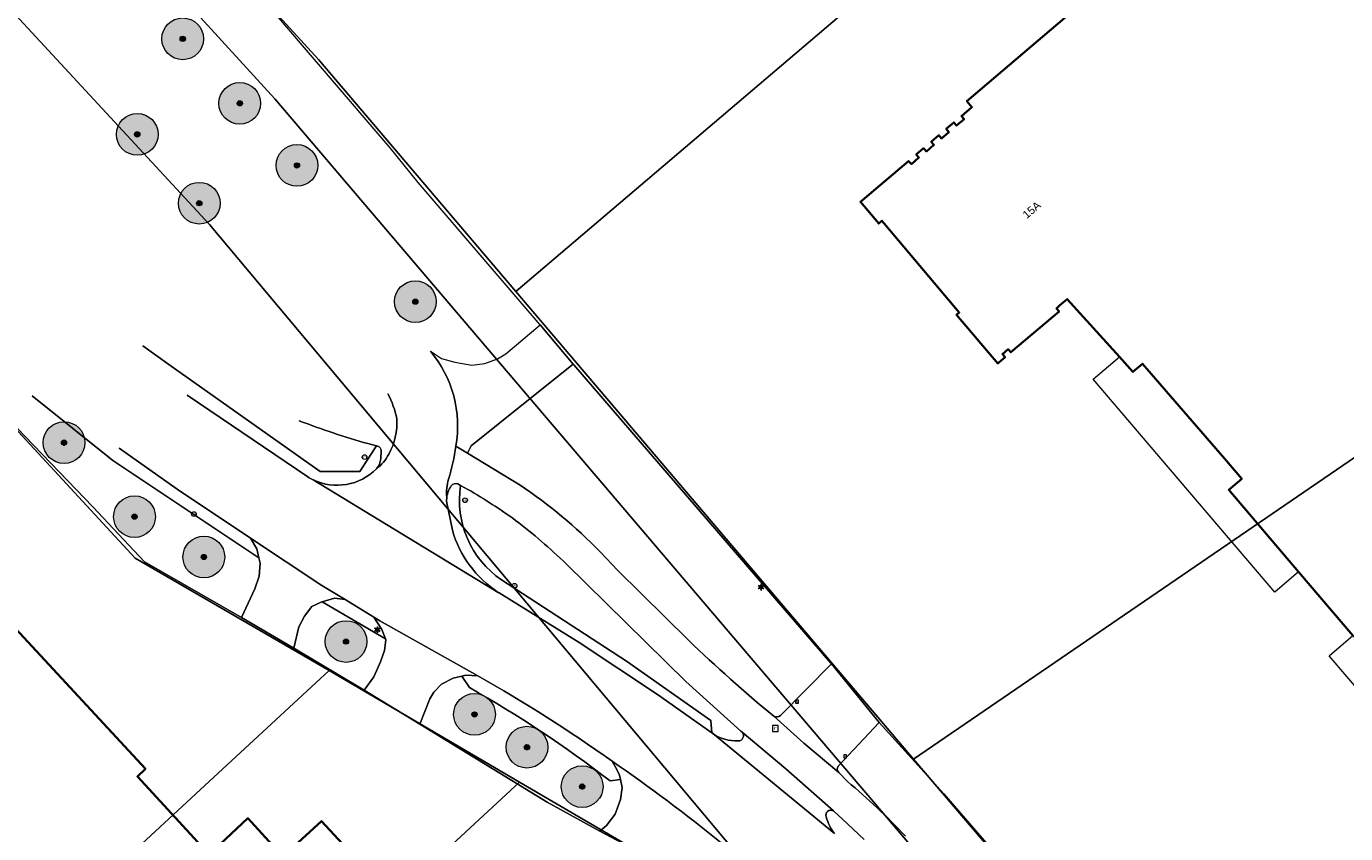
# Model space of a CAD drawing. Header units: millimetres. Extents: x 162876 to 168130, y 402614 to 405602.
# Tile 46 of 256: x 164365 to 164492, y 403490 to 403567. Entities that reach past the tile are written whole.
import ezdxf
from ezdxf.enums import TextEntityAlignment as Align

# ---------------------------------------------------------------- set-up
doc = ezdxf.new("R2010")
doc.units = ezdxf.units.MM
for name, color, linetype, lineweight in [('X-CA190022.004-UO-BGT_Ondergrond$0$GE_201_SHDHek_Lijn_GEM', 253, 'X-CA190022.004-UO-BGT_Ondergrond$0$Hekwerk', 9), ('X-CA190022.004-UO-BGT_Ondergrond$0$GE_314_WGDRijbaanLokaleweg_Vlak_GEM', 253, 'Continuous', 9), ('X-CA190022.004-UO-BGT_Ondergrond$0$GE_316_WGDFietspad_Vlak_GEM', 253, 'Continuous', 9), ('X-CA190022.004-UO-BGT_Ondergrond$0$GE_322_WGDInrit_Vlak_GEM', 253, 'Continuous', 9), ('X-CA190022.004-UO-BGT_Ondergrond$0$GE_367_OWGBerm_groenvoorziening_grasenk_GEM', 253, 'Continuous', 9), ('X-CA190022.004-UO-BGT_Ondergrond$0$GE_401_OTDErf_Vlak_GEM', 253, 'Continuous', 9), ('X-CA190022.004-UO-BGT_Ondergrond$0$GE_4502_GBKN_Huisnummer_Lijn_GEM', 7, 'Continuous', 9), ('X-CA190022.004-UO-BGT_Ondergrond$0$GE_477_BTDGroenvoorziening_Vlak_GEM', 253, 'Continuous', 9), ('X-CA190022.004-UO-BGT_Ondergrond$0$GE_491_VGOHaag_Inrichtend_Vlak_GEM', 253, 'Continuous', 9), ('X-CA190022.004-UO-BGT_Ondergrond$0$GE_601_PNDgrondvlakpand_Vlak_MV_GEM', 34, 'Continuous', 35), ('X-CA190022.004-UO-BGT_Ondergrond$0$GE_632_GBILuifel_Inrichtend_Vlak_GEM', 253, 'Continuous', 9), ('X-CA190022.004-UO-BGT_Ondergrond$0$GE_814_BRDVerkeersbord_Punt_GEM', 7, 'Continuous', 25), ('X-CA190022.004-UO-BGT_Ondergrond$0$GE_861_PALLichtmast_Punt_GEM', 202, 'Continuous', 25), ('X-CA190022.004-UO-BGT_Ondergrond$0$GE_885_PutInspectieofRioolput_Punt_GEM', 253, 'Continuous', 9), ('X-CA190022.004-UO-BGT_Ondergrond$0$GE_886_PutKolk_Punt_GEM', 253, 'Continuous', 9), ('X-CA190022.004-UO-BGT_Ondergrond$0$N-WE-RI-PUT_INSPECTIE-S', 253, 'Continuous', 9), ('X-CA190022.004-UO-KAD_Percelen$0$B-WE-KG-GRENS_PERCEEL-GV', 150, 'Continuous', 9)]:
    doc.layers.add(name, color=color, linetype=linetype, lineweight=lineweight)
doc.layers.add('X-CA190022.004-UO-DWM_Beplanting_v0.1$0$B-WE-GR-BOOM-S AFKOMSTIG UIT BOMENBESTAND GEMEENTE', color=252, linetype='Continuous')
doc.styles.add('X-CA190022.004-UO-BGT_Ondergrond$0$BGT_NAR', font='arial.ttf', dxfattribs={"height": 1})
doc.styles.add('X-CA190022.004-UO-BGT_Ondergrond$0$NLCS-ISO', font='NLCS-ISO.ttf')
doc.linetypes.add('X-CA190022.004-UO-BGT_Ondergrond$0$Hekwerk', pattern='A,5,-1.5,[2,dgnlstyle-Veghel.shx,S=0.007937,R=0,X=0,Y=0],-1.5', length=8)

# ---------------------------------------------------------------- blocks, each defined once
blk = doc.blocks.new('X-CA190022.004-UO-BGT_Ondergrond$0$SRI-KOLK-SO')
at = {"color": 0, "linetype": 'ByBlock', "lineweight": 18}
blk.add_lwpolyline([(-1.125, -1.125), (1.125, -1.125), (1.125, 1.125), (-1.125, 1.125)], close=True, dxfattribs=at)
at = {"color": 0, "linetype": 'ByBlock', "lineweight": 18, "style": 'X-CA190022.004-UO-BGT_Ondergrond$0$NLCS-ISO'}
blk.add_text('k', height=1.5, dxfattribs=at).set_placement((0, 0), align=Align.MIDDLE_CENTER)
blk = doc.blocks.new('X-CA190022.004-UO-BGT_Ondergrond$0$IMGEOKolk')
at = {"xscale": 5, "yscale": 5, "zscale": 5}
blk.add_blockref('X-CA190022.004-UO-BGT_Ondergrond$0$SRI-KOLK-SO', (0, 0), dxfattribs=at)
blk = doc.blocks.new('X-CA190022.004-UO-BGT_Ondergrond$0$SIE-WEG_PAAL_VERKEERSBORD-SO')
at = {"linetype": 'ByBlock', "lineweight": 18}
blk.add_circle((0, 0), 1.5, dxfattribs=at)
at = {"linetype": 'ByBlock', "lineweight": 18, "style": 'X-CA190022.004-UO-BGT_Ondergrond$0$NLCS-ISO'}
blk.add_text('vb', height=1.5, dxfattribs=at).set_placement((0, 0.13), align=Align.MIDDLE_CENTER)
blk = doc.blocks.new('X-CA190022.004-UO-BGT_Ondergrond$0$IMGEOVerkeersbord')
at = {"xscale": 5, "yscale": 5, "zscale": 5}
blk.add_blockref('X-CA190022.004-UO-BGT_Ondergrond$0$SIE-WEG_PAAL_VERKEERSBORD-SO', (0, 0), dxfattribs=at)
blk = doc.blocks.new('X-CA190022.004-UO-BGT_Ondergrond$0$SRI-PUT_INSPECTIEPUT_RIOOLPUT-SO')
at = {"color": 0, "linetype": 'ByBlock', "lineweight": 18}
blk.add_lwpolyline([(-1.12, -1.12), (1.12, -1.12), (1.12, 1.12), (-1.12, 1.12)], close=True, dxfattribs=at)
at = {"color": 0, "linetype": 'ByBlock', "lineweight": 18, "style": 'X-CA190022.004-UO-BGT_Ondergrond$0$NLCS-ISO'}
blk.add_text('r', height=1.5, dxfattribs=at).set_placement((0, 0.28), align=Align.MIDDLE_CENTER)
blk = doc.blocks.new('X-CA190022.004-UO-BGT_Ondergrond$0$IMGEOInspectierioolput')
at = {"layer": 'X-CA190022.004-UO-BGT_Ondergrond$0$N-WE-RI-PUT_INSPECTIE-S', "xscale": 10, "yscale": 10, "zscale": 10}
blk.add_blockref('X-CA190022.004-UO-BGT_Ondergrond$0$SRI-PUT_INSPECTIEPUT_RIOOLPUT-SO', (0, 0), dxfattribs=at)
blk = doc.blocks.new('X-CA190022.004-UO-BGT_Ondergrond$0$N-SIE-WEG_LICHTMAST-SO')
h = blk.add_hatch(color=256)
h.paths.add_polyline_path([(1.2, 0.5, 0.658505), (-1.2, 0.5)])
h.paths.add_polyline_path([(-1.2, -0.5, 0.658505), (1.2, -0.5)])
at = {"flags": 128}
for points in [[(-2.2, 1.3), (-1.1, 0.6)], [(-1.2, 0.5), (1.2, 0.5)], [(0, 1.3), (0, 2.5)], [(1.1, 0.6), (2.2, 1.3)], [(-2.2, -1.3), (-1.1, -0.6)], [(-1.2, -0.5), (1.2, -0.5)], [(0, -1.3), (0, -2.5)], [(2.2, -1.3), (1.1, -0.6)]]:
    blk.add_lwpolyline(points, dxfattribs=at)
at = {"ltscale": 0.5}
blk.add_circle((0, 0), 1.27, dxfattribs=at)
at = {"style": 'X-CA190022.004-UO-BGT_Ondergrond$0$NLCS-ISO'}
blk.add_attdef('TYPE', text='', height=1.8, dxfattribs=at).set_placement((0, 2.5), align=Align.BOTTOM_CENTER)
blk = doc.blocks.new('X-CA190022.004-UO-BGT_Ondergrond$0$IMGEOLichtmastpaal')
at = {"xscale": 5, "yscale": 5, "zscale": 5}
blk.add_blockref('X-CA190022.004-UO-BGT_Ondergrond$0$N-SIE-WEG_LICHTMAST-SO', (0, 6.4), dxfattribs=at)
blk = doc.blocks.new('X-CA190022.004-UO-DWM_Beplanting_v0.1$0$SGR-BOOM_01-SO')
at = {"linetype": 'ByBlock', "lineweight": 18}
h = blk.add_hatch(color=0, dxfattribs=at)
h.dxf.hatch_style = 1
edge = h.paths.add_edge_path()
edge.add_arc((0, 0), 0.25, 0, 360)
at = {"color": 0, "linetype": 'ByBlock', "lineweight": 18}
for radius in [2, 0.25]:
    blk.add_circle((0, 0), radius, dxfattribs=at)
blk = doc.blocks.new('X-CA190022.004-UO-DWM_Beplanting_v0.1$0$IMGEOBoom')
at = {"transparency": 33554457}
h = blk.add_hatch(color=256, dxfattribs=at)
h.dxf.hatch_style = 1
edge = h.paths.add_edge_path()
edge.add_arc((0, 0), 100, 0, 360)
edge = h.paths.add_edge_path(flags=17)
edge.add_arc((0, 0), 12.5, 0, 360)
h = blk.add_hatch()
h.set_pattern_fill('ANGLE', color=256)
h.set_pattern_definition([(0, (0, 0), (0, 6.985), [5.08, -1.905]), (90, (0, 0), (-6.985, 4e-16), [5.08, -1.905])])
edge = h.paths.add_edge_path(flags=17)
edge.add_arc((0, 0), 12.5, 0, 360)
at = {"xscale": 50, "yscale": 50, "zscale": 50}
blk.add_blockref('X-CA190022.004-UO-DWM_Beplanting_v0.1$0$SGR-BOOM_01-SO', (0, 0), dxfattribs=at)

msp = doc.modelspace()

# ---------------------------------------------------------------- linework, layer by layer
at = {"layer": 'X-CA190022.004-UO-BGT_Ondergrond$0$GE_201_SHDHek_Lijn_GEM'}
for p, q in [((164417.582, 403534.565), (164417.651, 403534.485)), ((164417.651, 403534.485), (164442.279, 403505.897)), ((164371.555, 403520.874), (164376.502, 403515.609)), ((164376.502, 403515.609), (164385.808, 403510.281)), ((164390.834, 403507.321), (164397.552, 403503.303)), ((164442.328, 403505.829), (164442.279, 403505.897)), ((164442.328, 403505.829), (164446.912, 403500.197)), ((164402.879, 403500.031), (164415.098, 403492.579)), ((164453.106, 403493.369), (164446.912, 403500.197)), ((164453.106, 403493.369), (164488.004, 403452.975)), ((164420.151, 403489.774), (164415.098, 403492.579)), ((164425.37, 403486.993), (164420.151, 403489.774))]:
    msp.add_line(p, q, dxfattribs=at)
at = {"layer": 'X-CA190022.004-UO-BGT_Ondergrond$0$GE_314_WGDRijbaanLokaleweg_Vlak_GEM', "flags": 128}
for points in [[(164380.616, 403531.594), (164392.176, 403523.751)], [(164408.457, 403504.689), (164399.067, 403509.96), (164398.475, 403510.32), (164395.737, 403511.985), (164393.505, 403513.343), (164386.663, 403517.884), (164379.657, 403522.59), (164374.085, 403526.493)], [(164406.341, 403526.697), (164406.339, 403526.698)], [(164392.666, 403523.48), (164410.402, 403512.682), (164410.44, 403512.658), (164410.478, 403512.633)], [(164410.402, 403512.682), (164392.666, 403523.48)], [(164405.469, 403521.795), (164405.446, 403521.421), (164406.016, 403518.634)], [(164410.478, 403512.633), (164418.141, 403507.873), (164425.647, 403502.903), (164430.863, 403499.208), (164430.916, 403499.171), (164442.605, 403489.552)]]:
    msp.add_lwpolyline(points, dxfattribs=at)
at = {"layer": 'X-CA190022.004-UO-BGT_Ondergrond$0$GE_314_WGDRijbaanLokaleweg_Vlak_GEM', "extrusion": (0, 0, -1)}
for centre, radius, start, end in [((-164395.491, 403528.66), 11.026, 139.70616, 190.2554), ((-164388.443, 403528.996), 18.043, 187.31759, 197.62499)]:
    msp.add_arc(centre, radius, start, end, dxfattribs=at)
at = {"layer": 'X-CA190022.004-UO-BGT_Ondergrond$0$GE_314_WGDRijbaanLokaleweg_Vlak_GEM'}
for centre, radius, start, end in [((164392.921, 403527.902), 7.889, 10.37208, 28.83201), ((164394.624, 403528.919), 6.071, 330.64622, 3.80828), ((164396.668, 403527.479), 3.592, 305.01563, 334.68725), ((164394.964, 403528.216), 5.264, 244.11949, 315.65918), ((164394.907, 403528.111), 5.145, 237.93506, 244.17438), ((164410.553, 403522.175), 5.098, 164.55222, 184.27471), ((164416.263, 403521.593), 10.666, 196.1068, 236.66585), ((164330.369, 403367.955), 157.461, 54.71778, 60.26953), ((164321.199, 403351.65), 176.078, 51.10004, 55.34637)]:
    msp.add_arc(centre, radius, start, end, dxfattribs=at)
at = {"layer": 'X-CA190022.004-UO-BGT_Ondergrond$0$GE_316_WGDFietspad_Vlak_GEM', "flags": 128}
for points in [[(164398.873, 403526.697), (164398.73, 403526.733), (164397.901, 403526.945)], [(164399.146, 403525.478), (164399.193, 403526.283)], [(164406.339, 403526.698), (164406.341, 403526.697), (164407.45, 403526.026), (164412.502, 403522.972)], [(164407.502, 403522.541), (164406.794, 403522.938), (164406.541, 403523.079)], [(164420.172, 403516.572), (164421.865, 403514.771), (164428.622, 403508.093)], [(164445.457, 403488.98), (164443.35, 403490.96), (164442.585, 403491.679), (164442.51, 403491.731), (164437.947, 403495.757), (164433.767, 403499.265), (164433.654, 403499.36), (164428.385, 403504.129), (164416.9, 403515.416)], [(164436.794, 403500.807), (164439.681, 403498.23), (164443.031, 403495.402), (164443.849, 403494.543)]]:
    msp.add_lwpolyline(points, dxfattribs=at)
at = {"layer": 'X-CA190022.004-UO-BGT_Ondergrond$0$GE_316_WGDFietspad_Vlak_GEM', "extrusion": (0, 0, -1)}
for centre, radius, start, end in [((-164392.921, 403527.902), 7.889, 151.16799, 169.62792), ((-164419.353, 403602.179), 78.232, 285.91463, 290.97624), ((-164394.624, 403528.919), 6.071, 176.19172, 209.35378), ((-164396.668, 403527.479), 3.592, 205.31275, 234.98437), ((-164410.553, 403522.175), 5.098, 355.72529, 15.44778), ((-164383.942, 403480.949), 50.809, 124.20082, 135.48376), ((-164407.307, 403450.162), 57.489, 129.46723, 137.08386)]:
    msp.add_arc(centre, radius, start, end, dxfattribs=at)
at = {"layer": 'X-CA190022.004-UO-BGT_Ondergrond$0$GE_316_WGDFietspad_Vlak_GEM'}
for centre, radius, start, end in [((164398.754, 403526.274), 0.439, 1.1409, 74.26333), ((164388.443, 403528.996), 18.043, 342.37501, 352.68241), ((164397.546, 403525.624), 1.606, 317.41526, 354.78411), ((164407.962, 403521.434), 2.519, 144.78857, 171.77154), ((164406.338, 403522.6), 0.521, 67.0535, 146.49347), ((164381.398, 403477.268), 52.259, 54.06543, 60.03254), ((164380.079, 403477.586), 52.791, 45.77424, 52.70371), ((164531.888, 403615.691), 149.134, 226.17681, 230.38401)]:
    msp.add_arc(centre, radius, start, end, dxfattribs=at)
at = {"layer": 'X-CA190022.004-UO-BGT_Ondergrond$0$GE_322_WGDInrit_Vlak_GEM', "flags": 128}
for points in [[(164403.901, 403535.791), (164404.972, 403535.105), (164406.249, 403534.741), (164407.877, 403534.453), (164409.127, 403534.635), (164410.318, 403535.081), (164411.139, 403535.537), (164414.412, 403538.346), (164417.582, 403534.565)], [(164417.582, 403534.565), (164413.289, 403531.147), (164407.814, 403526.723), (164407.45, 403526.026), (164406.341, 403526.697)], [(164393.505, 403513.343), (164395.737, 403511.985), (164394.713, 403512.13), (164393.529, 403511.784), (164393.499, 403511.775), (164392.535, 403511.324), (164391.833, 403510.401), (164391.309, 403509.365), (164390.834, 403507.321), (164385.808, 403510.281), (164387.085, 403513.014), (164387.486, 403514.25), (164387.582, 403515.492), (164387.466, 403515.995), (164387.265, 403516.867), (164386.663, 403517.884), (164393.505, 403513.343)], [(164399.067, 403509.96), (164408.457, 403504.689), (164407.304, 403504.729), (164406.93, 403504.643), (164406.074, 403504.445), (164404.982, 403503.889), (164404.247, 403503.11), (164403.857, 403502.487), (164402.879, 403500.031), (164397.552, 403503.303), (164398.477, 403504.583), (164399.135, 403506.03), (164399.498, 403507.105), (164399.643, 403508.129), (164399.608, 403508.221), (164399.265, 403509.109), (164398.475, 403510.32), (164399.067, 403509.96)], [(164437.437, 403500.885), (164442.328, 403505.829), (164446.912, 403500.197)], [(164443.031, 403495.402), (164439.681, 403498.23), (164436.794, 403500.807)], [(164433.767, 403499.265), (164437.947, 403495.757), (164442.51, 403491.731)], [(164446.912, 403500.197), (164442.964, 403496.016)], [(164442.605, 403489.552), (164430.916, 403499.171)], [(164426.353, 403488.235), (164425.378, 403486.988), (164425.37, 403486.993), (164420.151, 403489.774), (164420.787, 403490.316), (164421.592, 403491.407), (164422.129, 403492.83), (164422.27, 403493.971), (164422.105, 403494.726), (164422.011, 403495.155), (164421.763, 403495.688), (164421.319, 403496.493)]]:
    msp.add_lwpolyline(points, dxfattribs=at)
at = {"layer": 'X-CA190022.004-UO-BGT_Ondergrond$0$GE_322_WGDInrit_Vlak_GEM'}
for centre, radius, start, end in [((164395.491, 403528.66), 11.026, 349.7446, 40.29384), ((164437.063, 403501.281), 0.545, 240.47409, 313.35901), ((164433.395, 403498.937), 0.496, 270.76409, 41.45294), ((164433.244, 403502.501), 4.063, 235.04414, 272.2267), ((164443.328, 403495.745), 0.453, 143.30596, 229.14905), ((164442.272, 403491.31), 0.483, 60.48368, 199.38682), ((164447.229, 403492.829), 5.668, 197.23217, 215.32282)]:
    msp.add_arc(centre, radius, start, end, dxfattribs=at)
at = {"layer": 'X-CA190022.004-UO-BGT_Ondergrond$0$GE_322_WGDInrit_Vlak_GEM', "extrusion": (0, 0, -1)}
msp.add_arc((-164321.199, 403351.65), 176.078, 124.65363, 128.89996, dxfattribs=at)
at = {"layer": 'X-CA190022.004-UO-BGT_Ondergrond$0$GE_367_OWGBerm_groenvoorziening_grasenk_GEM', "flags": 128}
for points in [[(164397.901, 403526.945), (164398.73, 403526.733), (164398.629, 403526.552), (164397.145, 403524.267), (164393.335, 403524.259), (164378.834, 403534.526), (164376.372, 403536.302)], [(164412.502, 403522.972), (164407.45, 403526.026), (164407.814, 403526.723), (164413.289, 403531.147), (164417.582, 403534.565)], [(164417.582, 403534.565), (164417.651, 403534.485), (164442.279, 403505.897), (164442.328, 403505.829), (164437.437, 403500.885)], [(164365.762, 403531.522), (164373.498, 403525.327), (164387.466, 403515.995), (164387.582, 403515.492), (164387.486, 403514.25), (164387.085, 403513.014), (164385.808, 403510.281), (164376.502, 403515.609), (164371.555, 403520.874), (164361.834, 403530.986), (164348.693, 403530.782), (164349.046, 403533.008)], [(164406.794, 403522.938), (164407.502, 403522.541)], [(164428.622, 403508.093), (164421.865, 403514.771), (164420.172, 403516.572)], [(164416.9, 403515.416), (164428.385, 403504.129), (164433.654, 403499.36), (164433.767, 403499.265)], [(164430.916, 403499.171), (164430.863, 403499.208), (164430.775, 403500.384), (164422.684, 403506.095), (164410.717, 403513.881)], [(164393.529, 403511.784), (164399.608, 403508.221), (164399.643, 403508.129), (164399.498, 403507.105), (164399.135, 403506.03), (164398.477, 403504.583), (164397.552, 403503.303), (164390.834, 403507.321), (164391.309, 403509.365), (164391.833, 403510.401), (164392.535, 403511.324), (164393.499, 403511.775), (164393.529, 403511.784)], [(164421.111, 403494.6), (164422.105, 403494.726), (164422.27, 403493.971), (164422.129, 403492.83), (164421.592, 403491.407), (164420.787, 403490.316), (164420.151, 403489.774), (164415.098, 403492.579), (164402.879, 403500.031), (164403.857, 403502.487), (164404.247, 403503.11), (164404.982, 403503.889), (164406.074, 403504.445), (164406.93, 403504.643), (164407.642, 403503.556)], [(164453.106, 403493.369), (164488.004, 403452.975), (164495.285, 403449.119), (164494.344, 403448.187), (164493.938, 403446.928), (164494.512, 403445.201), (164495.603, 403443.783), (164496.644, 403443.037), (164505.761, 403433.039), (164505.901, 403432.4), (164507.126, 403430.884), (164508.284, 403430.692), (164509.941, 403431.278), (164513.965, 403433.277), (164537.446, 403444.229), (164569.522, 403459.744), (164581.242, 403466.331), (164592.676, 403472.187), (164631.326, 403490.472), (164640.44, 403494.868), (164662.351, 403505.436)], [(164442.964, 403496.016), (164446.912, 403500.197), (164453.106, 403493.369)], [(164443.849, 403494.543), (164443.031, 403495.402)], [(164442.51, 403491.731), (164442.585, 403491.679), (164443.35, 403490.96), (164445.457, 403488.98)]]:
    msp.add_lwpolyline(points, dxfattribs=at)
at = {"layer": 'X-CA190022.004-UO-BGT_Ondergrond$0$GE_367_OWGBerm_groenvoorziening_grasenk_GEM'}
for centre, radius, start, end in [((164419.353, 403602.179), 78.232, 249.02376, 254.08537), ((164383.942, 403480.949), 50.809, 44.51624, 55.79918), ((164407.307, 403450.162), 57.489, 42.91614, 50.53277)]:
    msp.add_arc(centre, radius, start, end, dxfattribs=at)
at = {"layer": 'X-CA190022.004-UO-BGT_Ondergrond$0$GE_367_OWGBerm_groenvoorziening_grasenk_GEM', "extrusion": (0, 0, -1)}
for centre, radius, start, end in [((-164415.939, 403521.521), 9.254, 304.35263, 8.80809), ((-164381.398, 403477.268), 52.259, 119.96746, 125.93457), ((-164380.079, 403477.586), 52.791, 127.29629, 134.22576), ((-164531.888, 403615.691), 149.134, 309.61599, 313.82319), ((-164352.201, 403405.572), 112.581, 119.50184, 127.74075), ((-164437.063, 403501.281), 0.545, 226.64099, 299.52591), ((-164433.395, 403498.937), 0.496, 138.54706, 269.23591), ((-164433.244, 403502.501), 4.063, 267.7733, 304.95586), ((-164443.328, 403495.745), 0.453, 310.85095, 36.69404), ((-164442.272, 403491.31), 0.483, 340.61318, 119.51632), ((-164447.229, 403492.829), 5.668, 324.67718, 342.76783)]:
    msp.add_arc(centre, radius, start, end, dxfattribs=at)
at = {"layer": 'X-CA190022.004-UO-BGT_Ondergrond$0$GE_401_OTDErf_Vlak_GEM', "flags": 128}
for points in [[(164492.288, 403508.547), (164487.071, 403514.664), (164480.385, 403522.504), (164481.631, 403523.572), (164479.965, 403525.502), (164472.114, 403534.595), (164471.198, 403533.815), (164469.908, 403535.249), (164464.915, 403540.798), (164464.186, 403540.177), (164463.873, 403539.905), (164464.131, 403539.599), (164459.506, 403535.698), (164459.253, 403535.986), (164458.698, 403535.531), (164458.956, 403535.226), (164458.371, 403534.73), (164458.275, 403534.627), (164454.314, 403539.292), (164454.575, 403539.509), (164447.374, 403548.059), (164447.155, 403548.303), (164446.85, 403548.044), (164445.093, 403550.11), (164449.71, 403554.035), (164449.979, 403553.75), (164450.705, 403554.362), (164450.448, 403554.668), (164451.154, 403555.262), (164451.426, 403554.96), (164452.147, 403555.579), (164451.886, 403555.883), (164452.605, 403556.5), (164452.859, 403556.202), (164453.586, 403556.814), (164453.328, 403557.12), (164454.055, 403557.733), (164454.311, 403557.428), (164455.035, 403558.043), (164454.775, 403558.348), (164455.787, 403559.21), (164455.297, 403559.785), (164530.647, 403623.959)], [(164644.76, 403522.135), (164598.026, 403499.598), (164597.907, 403499.54), (164559.867, 403481.087), (164519.897, 403461.496), (164496.748, 403450.567), (164495.285, 403449.119), (164488.004, 403452.975), (164453.106, 403493.369), (164446.912, 403500.197), (164442.328, 403505.829), (164442.279, 403505.897), (164417.651, 403534.485), (164417.582, 403534.565), (164414.412, 403538.346), (164402.739, 403551.976), (164400.051, 403555.303), (164388.033, 403569.314)], [(164361.834, 403530.986), (164371.555, 403520.874), (164376.502, 403515.609), (164385.808, 403510.281), (164390.834, 403507.321), (164397.552, 403503.303), (164402.879, 403500.031), (164415.098, 403492.579), (164420.151, 403489.774), (164425.37, 403486.993), (164425.378, 403486.988), (164427.008, 403486.073), (164430.537, 403482.152), (164434.275, 403477.924), (164434.276, 403477.925)], [(164362.94, 403510.522), (164376.61, 403495.772), (164375.833, 403495.029), (164382.708, 403487.549), (164386.403, 403491.029), (164389.784, 403487.364), (164393.475, 403490.76), (164400.373, 403483.316), (164407.287, 403475.855), (164403.604, 403472.443), (164406.954, 403468.827), (164388.79, 403451.976), (164389.627, 403451.029), (164389.378, 403450.765), (164378.251, 403462.821), (164368.107, 403473.812), (164361.251, 403481.24)]]:
    msp.add_lwpolyline(points, dxfattribs=at)
at = {"layer": 'X-CA190022.004-UO-BGT_Ondergrond$0$GE_477_BTDGroenvoorziening_Vlak_GEM', "flags": 128}
for points in [[(164376.372, 403536.302), (164378.834, 403534.526), (164393.335, 403524.259), (164397.145, 403524.267), (164398.629, 403526.552), (164398.73, 403526.733), (164398.873, 403526.697)], [(164374.085, 403526.493), (164379.657, 403522.59), (164386.663, 403517.884), (164387.265, 403516.867), (164387.466, 403515.995), (164373.498, 403525.327), (164365.762, 403531.522)], [(164392.176, 403523.751), (164380.616, 403531.594)], [(164399.193, 403526.283), (164399.146, 403525.478)], [(164406.541, 403523.079), (164406.794, 403522.938)], [(164406.016, 403518.634), (164405.446, 403521.421), (164405.469, 403521.795)], [(164410.717, 403513.881), (164422.684, 403506.095), (164430.775, 403500.384), (164430.863, 403499.208), (164425.647, 403502.903), (164418.141, 403507.873), (164410.478, 403512.633), (164410.44, 403512.658), (164410.402, 403512.682)], [(164395.737, 403511.985), (164398.475, 403510.32), (164399.265, 403509.109), (164399.608, 403508.221), (164393.529, 403511.784), (164394.713, 403512.13), (164395.737, 403511.985)], [(164407.642, 403503.556), (164406.93, 403504.643), (164407.304, 403504.729), (164408.457, 403504.689)], [(164421.319, 403496.493), (164421.763, 403495.688), (164422.011, 403495.155), (164422.105, 403494.726), (164421.111, 403494.6)]]:
    msp.add_lwpolyline(points, dxfattribs=at)
at = {"layer": 'X-CA190022.004-UO-BGT_Ondergrond$0$GE_477_BTDGroenvoorziening_Vlak_GEM', "extrusion": (0, 0, -1)}
for centre, radius, start, end in [((-164398.754, 403526.274), 0.439, 105.73667, 178.8591), ((-164394.964, 403528.216), 5.264, 224.34082, 295.88051), ((-164397.546, 403525.624), 1.606, 185.21589, 222.58474), ((-164394.907, 403528.111), 5.145, 295.82562, 302.06494), ((-164407.962, 403521.434), 2.519, 8.22846, 35.21143), ((-164406.338, 403522.6), 0.521, 33.50653, 112.9465), ((-164416.263, 403521.593), 10.666, 303.33415, 343.8932), ((-164330.369, 403367.955), 157.461, 119.73047, 125.28222)]:
    msp.add_arc(centre, radius, start, end, dxfattribs=at)
at = {"layer": 'X-CA190022.004-UO-BGT_Ondergrond$0$GE_477_BTDGroenvoorziening_Vlak_GEM'}
for centre, radius, start, end in [((164415.939, 403521.521), 9.254, 171.19191, 235.64737), ((164352.201, 403405.572), 112.581, 52.25925, 60.49816)]:
    msp.add_arc(centre, radius, start, end, dxfattribs=at)
at = {"layer": 'X-CA190022.004-UO-BGT_Ondergrond$0$GE_491_VGOHaag_Inrichtend_Vlak_GEM', "flags": 128}
for points in [[(164376.372, 403536.302), (164378.834, 403534.526), (164393.335, 403524.259), (164397.145, 403524.267), (164398.629, 403526.552), (164398.73, 403526.733), (164398.873, 403526.697)], [(164374.085, 403526.493), (164379.657, 403522.59), (164386.663, 403517.884), (164387.265, 403516.867), (164387.466, 403515.995), (164373.498, 403525.327), (164365.762, 403531.522)], [(164392.176, 403523.751), (164380.616, 403531.594)], [(164399.193, 403526.283), (164399.146, 403525.478)], [(164406.541, 403523.079), (164406.794, 403522.938)], [(164406.016, 403518.634), (164405.446, 403521.421), (164405.469, 403521.795)], [(164410.717, 403513.881), (164422.684, 403506.095), (164430.775, 403500.384), (164430.863, 403499.208), (164425.647, 403502.903), (164418.141, 403507.873), (164410.478, 403512.633), (164410.44, 403512.658), (164410.402, 403512.682)], [(164395.737, 403511.985), (164398.475, 403510.32), (164399.265, 403509.109), (164399.608, 403508.221), (164393.529, 403511.784), (164394.713, 403512.13), (164395.737, 403511.985)], [(164407.642, 403503.556), (164406.93, 403504.643), (164407.304, 403504.729), (164408.457, 403504.689)], [(164421.319, 403496.493), (164421.763, 403495.688), (164422.011, 403495.155), (164422.105, 403494.726), (164421.111, 403494.6)]]:
    msp.add_lwpolyline(points, dxfattribs=at)
at = {"layer": 'X-CA190022.004-UO-BGT_Ondergrond$0$GE_491_VGOHaag_Inrichtend_Vlak_GEM', "extrusion": (0, 0, -1)}
for centre, radius, start, end in [((-164398.754, 403526.274), 0.439, 105.73667, 178.8591), ((-164394.964, 403528.216), 5.264, 224.34082, 295.88051), ((-164397.546, 403525.624), 1.606, 185.21589, 222.58474), ((-164394.907, 403528.111), 5.145, 295.82562, 302.06494), ((-164407.962, 403521.434), 2.519, 8.22846, 35.21143), ((-164406.338, 403522.6), 0.521, 33.50653, 112.9465), ((-164416.263, 403521.593), 10.666, 303.33415, 343.8932), ((-164330.369, 403367.955), 157.461, 119.73047, 125.28222)]:
    msp.add_arc(centre, radius, start, end, dxfattribs=at)
at = {"layer": 'X-CA190022.004-UO-BGT_Ondergrond$0$GE_491_VGOHaag_Inrichtend_Vlak_GEM'}
for centre, radius, start, end in [((164415.939, 403521.521), 9.254, 171.19191, 235.64737), ((164352.201, 403405.572), 112.581, 52.25925, 60.49816)]:
    msp.add_arc(centre, radius, start, end, dxfattribs=at)
at = {"layer": 'X-CA190022.004-UO-BGT_Ondergrond$0$GE_601_PNDgrondvlakpand_Vlak_MV_GEM', "flags": 128}
for points in [[(164492.288, 403508.547), (164487.071, 403514.664), (164480.385, 403522.504), (164481.631, 403523.572), (164479.965, 403525.502), (164472.114, 403534.595), (164471.198, 403533.815), (164469.908, 403535.249), (164464.915, 403540.798), (164464.186, 403540.177), (164463.873, 403539.905), (164464.131, 403539.599), (164459.506, 403535.698), (164459.253, 403535.986), (164458.698, 403535.531), (164458.956, 403535.226), (164458.371, 403534.73), (164458.275, 403534.627), (164454.314, 403539.292), (164454.575, 403539.509), (164447.374, 403548.059), (164447.155, 403548.303), (164446.85, 403548.044), (164445.093, 403550.11), (164449.71, 403554.035), (164449.979, 403553.75), (164450.705, 403554.362), (164450.448, 403554.668), (164451.154, 403555.262), (164451.426, 403554.96), (164452.147, 403555.579), (164451.886, 403555.883), (164452.605, 403556.5), (164452.859, 403556.202), (164453.586, 403556.814), (164453.328, 403557.12), (164454.055, 403557.733), (164454.311, 403557.428), (164455.035, 403558.043), (164454.775, 403558.348), (164455.787, 403559.21), (164455.297, 403559.785), (164530.647, 403623.959)], [(164340.807, 403503.49), (164348.991, 403511.064), (164348.186, 403511.956), (164348.429, 403517.309), (164352.314, 403520.975), (164357.711, 403520.782), (164361.298, 403516.785), (164361.119, 403510.574), (164362.94, 403510.522), (164376.61, 403495.772), (164375.833, 403495.029), (164382.708, 403487.549), (164382.821, 403487.43), (164368.107, 403473.812), (164361.251, 403481.24), (164358.131, 403484.813), (164342.188, 403502.001), (164342.103, 403501.922), (164340.704, 403503.395), (164340.807, 403503.49)], [(164400.373, 403483.316), (164378.251, 403462.821), (164368.107, 403473.812), (164382.821, 403487.43), (164382.708, 403487.549), (164386.403, 403491.029), (164389.784, 403487.364), (164393.475, 403490.76), (164400.373, 403483.316)]]:
    msp.add_lwpolyline(points, dxfattribs=at)
at = {"layer": 'X-CA190022.004-UO-BGT_Ondergrond$0$GE_632_GBILuifel_Inrichtend_Vlak_GEM', "flags": 128}
for points in [[(164469.908, 403535.249), (164471.198, 403533.815), (164472.114, 403534.595), (164479.965, 403525.502), (164481.631, 403523.572), (164480.385, 403522.504), (164487.071, 403514.664), (164484.789, 403512.717), (164467.398, 403533.109), (164469.908, 403535.249)], [(164492.288, 403508.547), (164504.131, 403494.661), (164501.848, 403492.714), (164490.006, 403506.6), (164492.288, 403508.547)]]:
    msp.add_lwpolyline(points, dxfattribs=at)
at = {"layer": 'X-CA190022.004-UO-KAD_Percelen$0$B-WE-KG-GRENS_PERCEEL-GV', "flags": 128}
for points in [[(164444.596, 403503.272), (164412.082, 403541.534), (164393.176, 403563.781), (164388.711, 403568.662), (164373.729, 403585.025), (164339.204, 403622.748), (164331.702, 403630.909), (164272.895, 403695.302), (164261.228, 403706.309)], [(164244.117, 403697.864), (164382.73, 403547.962), (164467.184, 403447.137), (164474.656, 403438.052), (164476.902, 403439.143), (164487.569, 403444.164), (164388.991, 403559.989), (164335.093, 403619.023), (164327.271, 403627.471), (164268.836, 403691.623), (164256.121, 403703.788)], [(164256.121, 403703.788), (164268.836, 403691.623), (164327.271, 403627.471), (164335.093, 403619.023), (164388.991, 403559.989), (164487.569, 403444.164), (164492.811, 403446.689), (164489.137, 403451.001), (164487.991, 403452.346), (164450.199, 403496.696), (164444.596, 403503.272)], [(164464.658, 403441.585), (164469.708, 403435.65), (164474.656, 403438.052), (164467.184, 403447.137), (164382.73, 403547.962), (164244.117, 403697.864)], [(164218.886, 403685.41), (164219.124, 403685.153), (164241.656, 403660.769), (164259.183, 403641.854), (164276.688, 403622.967), (164299.208, 403598.634), (164319.627, 403576.641), (164339.939, 403554.537), (164362.42, 403530.213), (164375.611, 403515.963), (164394.193, 403505.178), (164412.451, 403494.492), (164427.408, 403485.739), (164430.171, 403482.483), (164464.658, 403441.585)]]:
    msp.add_lwpolyline(points, dxfattribs=at)
for points in [[(164450.199, 403496.696), (164509.715, 403537.447), (164512.506, 403539.358), (164545.056, 403561.645), (164494.199, 403624.297), (164459.617, 403606.058), (164472.096, 403592.586), (164471.445, 403592.032), (164442.473, 403567.38), (164412.082, 403541.534), (164444.596, 403503.272)], [(164471.445, 403592.032), (164472.096, 403592.586), (164459.617, 403606.058), (164388.711, 403568.662), (164393.176, 403563.781), (164412.082, 403541.534), (164442.473, 403567.38)], [(164509.715, 403537.447), (164450.199, 403496.696), (164487.991, 403452.346), (164524.012, 403469.383), (164554.233, 403483.687), (164552.161, 403486.189)], [(164330.627, 403514.464), (164361.357, 403481.336), (164364.639, 403477.798), (164382.295, 403494.155), (164394.193, 403505.178), (164375.611, 403515.963), (164362.42, 403530.213), (164348.279, 403530.814)], [(164382.821, 403487.43), (164382.708, 403487.549), (164386.403, 403491.029), (164389.784, 403487.364), (164389.898, 403487.24), (164386.129, 403483.745), (164392.922, 403476.418), (164400.374, 403483.315), (164412.451, 403494.492), (164394.193, 403505.178), (164382.295, 403494.155), (164364.639, 403477.798), (164364.547, 403477.713), (164368.136, 403473.839)], [(164389.252, 403473.022), (164378.303, 403462.866), (164392.43, 403447.617), (164414.532, 403468.035), (164430.171, 403482.483), (164427.408, 403485.739), (164412.451, 403494.492), (164400.374, 403483.315), (164392.922, 403476.418)], [(164368.136, 403473.839), (164378.303, 403462.866), (164389.252, 403473.022), (164392.922, 403476.418), (164386.129, 403483.745), (164389.898, 403487.24), (164389.784, 403487.364), (164386.403, 403491.029), (164382.708, 403487.549), (164382.821, 403487.43)]]:
    msp.add_lwpolyline(points, close=True, dxfattribs=at)

# ---------------------------------------------------------------- block references
at = {"layer": 'X-CA190022.004-UO-BGT_Ondergrond$0$GE_814_BRDVerkeersbord_Punt_GEM', "xscale": 0.03, "yscale": 0.03, "zscale": 0.02}
for p in [(164397.605, 403525.646), (164407.223, 403521.515), (164381.255, 403520.192), (164411.966, 403513.317)]:
    msp.add_blockref('X-CA190022.004-UO-BGT_Ondergrond$0$IMGEOVerkeersbord', p, dxfattribs=at)
at = {"layer": 'X-CA190022.004-UO-BGT_Ondergrond$0$GE_861_PALLichtmast_Punt_GEM', "xscale": 0.025, "yscale": 0.025, "zscale": 0.025}
for p in [(164435.584, 403513.029), (164398.831, 403508.945)]:
    msp.add_blockref('X-CA190022.004-UO-BGT_Ondergrond$0$IMGEOLichtmastpaal', p, dxfattribs=at)
at = {"layer": 'X-CA190022.004-UO-BGT_Ondergrond$0$GE_885_PutInspectieofRioolput_Punt_GEM', "xscale": 0.025, "yscale": 0.025, "zscale": 0.025}
msp.add_blockref('X-CA190022.004-UO-BGT_Ondergrond$0$IMGEOInspectierioolput', (164436.954, 403499.628), dxfattribs=at)
at = {"layer": 'X-CA190022.004-UO-BGT_Ondergrond$0$GE_886_PutKolk_Punt_GEM', "xscale": 0.025, "yscale": 0.025, "zscale": 0.025}
for p in [(164439.023, 403502.201), (164443.638, 403496.974)]:
    msp.add_blockref('X-CA190022.004-UO-BGT_Ondergrond$0$IMGEOKolk', p, dxfattribs=at)
at = {"layer": 'X-CA190022.004-UO-DWM_Beplanting_v0.1$0$B-WE-GR-BOOM-S AFKOMSTIG UIT BOMENBESTAND GEMEENTE', "xscale": 0.02, "yscale": 0.02, "zscale": 0.02}
for p in [(164380.178, 403565.75), (164385.642, 403559.563), (164375.823, 403556.588), (164391.123, 403553.614), (164381.763, 403549.99), (164402.463, 403540.554), (164368.808, 403527.042), (164375.56, 403519.937), (164382.204, 403516.07), (164395.823, 403507.969), (164408.131, 403500.982), (164413.158, 403497.84), (164418.443, 403494.063)]:
    msp.add_blockref('X-CA190022.004-UO-DWM_Beplanting_v0.1$0$IMGEOBoom', p, dxfattribs=at)

# ---------------------------------------------------------------- texts
at = {"layer": 'X-CA190022.004-UO-BGT_Ondergrond$0$GE_4502_GBKN_Huisnummer_Lijn_GEM', "style": 'X-CA190022.004-UO-BGT_Ondergrond$0$BGT_NAR'}
msp.add_text('15A', height=0.75, rotation=40.4, dxfattribs=at).set_placement((164461.504, 403549.35), align=Align.MIDDLE_CENTER)

doc.saveas('drawing.dxf')
